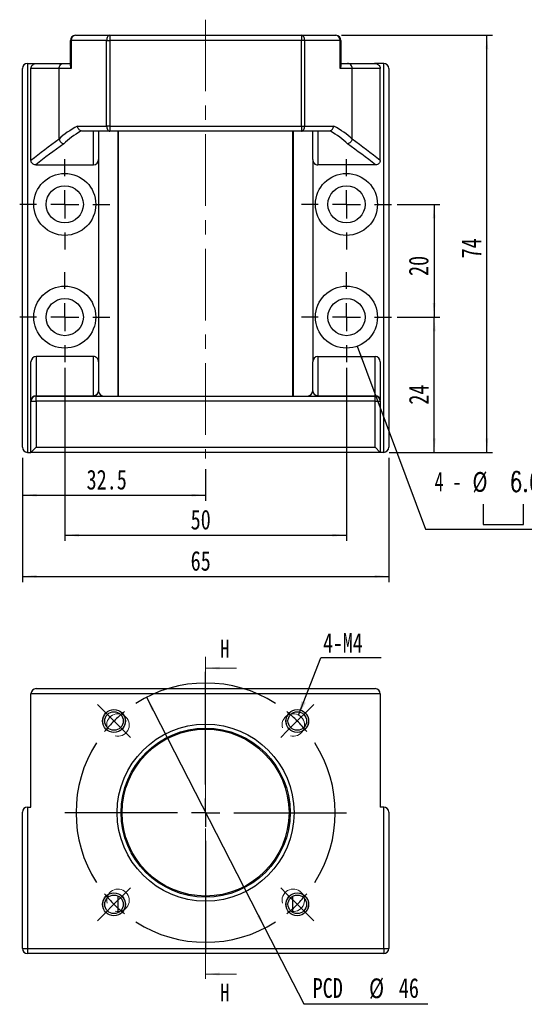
# Model space of a CAD drawing. Header units: millimetres. Extents: x 33 to 274, y 7 to 199.
# Tile 1 of 3: x 33 to 123, y 12 to 187. Entities that reach past the tile are written whole.
import ezdxf

# ---------------------------------------------------------------- set-up
doc = ezdxf.new("R2010")
doc.units = ezdxf.units.MM
doc.linetypes.add('CENTER', pattern=[10.16, 6.35, -1.27, 1.27, -1.27])
doc.linetypes.add('CENTERX2', pattern=[20.32, 12.7, -2.54, 2.54, -2.54])
doc.layers.add('FORMAT', color=7, linetype='Continuous')
doc.styles.add('SLDTEXTSTYLE0', font='TXT', dxfattribs={"width": 0.75})
doc.styles.add('SLDTEXTSTYLE1', font='TXT', dxfattribs={"width": 0.75, "bigfont": 'bigfont'})
doc.styles.add('SLDTEXTSTYLE3', font='TXT', dxfattribs={"width": 0.666667})
doc.dimstyles.new('SLDDIMSTYLE0', dxfattribs={"dimtxt": 3.5, "dimasz": 2.5, "dimexe": 0, "dimexo": 0.0625, "dimgap": 0.875, "dimtad": 0, "dimtih": 1, "dimtoh": 1, "dimrnd": 1e-09, "dimzin": 12, "dimdsep": 46, "dimtxsty": 'SLDTEXTSTYLE0', "dimsah": 1, "dimcen": 0, "dimadec": 0, "dimazin": 3, "dimtfac": 1, "dimtmove": 0, "dimatfit": 3, "dimfxl": 1, "dimfrac": 2, "dimtolj": 1, "dimtzin": 12, "dimarcsym": 0})
doc.dimstyles.new('SLDDIMSTYLE1', dxfattribs={"dimtxt": 0.18, "dimasz": 2.5, "dimexe": 0, "dimexo": 0.0625, "dimgap": 0, "dimtad": 0, "dimtih": 1, "dimtoh": 1, "dimdec": 0, "dimrnd": 1e-09, "dimzin": 0, "dimdsep": 46, "dimtxsty": 'Standard', "dimsah": 1, "dimcen": 0.09, "dimadec": 0, "dimazin": 0, "dimtfac": 2.5, "dimtdec": 0, "dimtofl": 0, "dimtmove": 0, "dimatfit": 3, "dimfxl": 1, "dimfrac": 2, "dimtolj": 1, "dimtzin": 0, "dimarcsym": 0})
doc.dimstyles.new('SLDDIMSTYLE4', dxfattribs={"dimtxt": 3.5, "dimasz": 2.5, "dimexe": 0, "dimexo": 0.0625, "dimgap": 0.875, "dimtad": 1, "dimrnd": 1e-09, "dimzin": 12, "dimdsep": 46, "dimtxsty": 'SLDTEXTSTYLE0', "dimsah": 1, "dimcen": 0.09, "dimadec": 0, "dimazin": 3, "dimtfac": 1, "dimtofl": 0, "dimtmove": 0, "dimatfit": 3, "dimfxl": 1, "dimfrac": 2, "dimtolj": 1, "dimtzin": 12, "dimarcsym": 0})
doc.dimstyles.new('SLDDIMSTYLE6', dxfattribs={"dimtxt": 3.5, "dimasz": 2.5, "dimexe": 0, "dimexo": 0.0625, "dimgap": 0.875, "dimtad": 1, "dimdec": 1, "dimrnd": 1e-09, "dimzin": 12, "dimdsep": 46, "dimtxsty": 'SLDTEXTSTYLE0', "dimsah": 1, "dimcen": 0.09, "dimadec": 0, "dimazin": 3, "dimtfac": 1, "dimtdec": 1, "dimtofl": 0, "dimtmove": 0, "dimatfit": 3, "dimfxl": 1, "dimfrac": 2, "dimtolj": 1, "dimtzin": 12, "dimarcsym": 0})
doc.dimstyles.new('SLDDIMSTYLE7', dxfattribs={"dimtxt": 3.5, "dimasz": 2.5, "dimexe": 0, "dimexo": 0.0625, "dimgap": 0.875, "dimtad": 0, "dimtih": 1, "dimtoh": 1, "dimdec": 1, "dimrnd": 1e-09, "dimzin": 12, "dimdsep": 46, "dimtxsty": 'SLDTEXTSTYLE0', "dimsah": 1, "dimcen": 0, "dimadec": 0, "dimazin": 3, "dimtfac": 1, "dimtofl": 0, "dimtmove": 0, "dimatfit": 3, "dimfxl": 1, "dimfrac": 2, "dimtolj": 1, "dimtzin": 12, "dimarcsym": 0})

# ---------------------------------------------------------------- blocks, each defined once
blk = doc.blocks.new('_D')
at = {"layer": 'FORMAT', "color": 7}
for p, q in [((55.47, 66.39), (76.47, 25.46)), ((76.47, 25.46), (83.37, 12.01)), ((83.37, 12.01), (105.43, 12.01))]:
    blk.add_line(p, q, dxfattribs=at)
for points in [[(55.47, 66.39), (56.39, 64.05), (56.83, 64.28)], [(76.47, 25.46), (75.55, 27.8), (75.1, 27.57)]]:
    blk.add_solid(points, dxfattribs=at)
at = {"layer": 'FORMAT', "color": 7, "char_height": 3.5, "attachment_point": 1, "style": 'SLDTEXTSTYLE0'}
for s, insert in [('PCD', (84.96, 16.57)), ('%%c', (94.98, 16.52)), ('46', (100.26, 16.57))]:
    blk.add_mtext(s, dxfattribs=dict(at, insert=insert))
blk = doc.blocks.new('SW_NOTE_0')
at = {"layer": 'FORMAT', "color": 0}
blk.add_line((10.7, 0), (0, 0), dxfattribs=at)
at = {"layer": 'FORMAT', "color": 0, "insert": (0.41, 4.36), "char_height": 3.44, "attachment_point": 1, "style": 'SLDTEXTSTYLE0'}
blk.add_mtext('4-M4', dxfattribs=at)
blk = doc.blocks.new('SW_CENTERMARKSYMBOL_0')
at = {"layer": 'FORMAT', "color": 0}
for p, q in [((-16.26, 21.26), (-16.26, 41.26)), ((-34.29, 34.29), (-35.46, 35.46)), ((1.77, 34.29), (2.93, 35.46)), ((-32.53, 32.53), (-34.29, 34.29)), ((0, 32.53), (1.77, 34.29)), ((-32.53, 32.53), (-30.76, 30.76)), ((0, 32.53), (-1.77, 30.76)), ((-30.76, 30.76), (-29.59, 29.59)), ((-1.77, 30.76), (-2.93, 29.59)), ((-16.26, 16.26), (-16.26, 18.76)), ((-21.26, 16.26), (-41.26, 16.26)), ((-16.26, 16.26), (-18.76, 16.26)), ((-16.26, 16.26), (-16.26, 13.76)), ((-16.26, 16.26), (-13.76, 16.26)), ((-11.26, 16.26), (8.74, 16.26)), ((-16.26, 11.26), (-16.26, -8.74)), ((-32.53, 0), (-30.76, 1.77)), ((-30.76, 1.77), (-29.59, 2.93)), ((-1.77, 1.77), (-2.93, 2.93)), ((0, 0), (-1.77, 1.77)), ((-32.53, 0), (-34.29, -1.77)), ((0, 0), (1.77, -1.77)), ((-34.29, -1.77), (-35.46, -2.93)), ((1.77, -1.77), (2.93, -2.93))]:
    blk.add_line(p, q, dxfattribs=at)
for start, end in [(57.4556, 122.5444), (128.7722, 135), (45, 51.2278), (135, 141.2278), (38.7722, 45), (147.4556, 212.5444), (327.4556, 32.5444), (218.7722, 225), (315, 321.2278), (225, 231.2278), (308.7722, 315), (237.4556, 302.5444)]:
    blk.add_arc((-16.26, 16.26), 23, start, end, dxfattribs=at)
blk = doc.blocks.new('_D_5')
at = {"layer": 'FORMAT', "color": 7}
for p, q in [((99.97, 153.85), (107.52, 153.85)), ((106.52, 153.85), (106.52, 133.85)), ((99.97, 133.85), (107.52, 133.85))]:
    blk.add_line(p, q, dxfattribs=at)
for points in [[(106.52, 153.85), (106.27, 151.35), (106.77, 151.35)], [(106.52, 133.85), (106.77, 136.35), (106.27, 136.35)]]:
    blk.add_solid(points, dxfattribs=at)
at = {"layer": 'FORMAT', "color": 7, "insert": (102.01, 141.14), "char_height": 3.5, "attachment_point": 1, "rotation": 90, "style": 'SLDTEXTSTYLE0'}
blk.add_mtext('20', dxfattribs=at)
blk = doc.blocks.new('_D_6')
at = {"layer": 'FORMAT', "color": 7}
for p, q in [((33.47, 108.85), (33.47, 101.25)), ((65.97, 106.85), (65.97, 101.25)), ((33.47, 102.25), (65.97, 102.25))]:
    blk.add_line(p, q, dxfattribs=at)
for points in [[(33.47, 102.25), (35.97, 102), (35.97, 102.5)], [(65.97, 102.25), (63.47, 102.5), (63.47, 102)]]:
    blk.add_solid(points, dxfattribs=at)
at = {"layer": 'FORMAT', "color": 7, "insert": (44.84, 106.76), "char_height": 3.5, "attachment_point": 1, "style": 'SLDTEXTSTYLE0'}
blk.add_mtext('32.5', dxfattribs=at)
blk = doc.blocks.new('_D_7')
at = {"layer": 'FORMAT', "color": 7}
for p, q in [((40.97, 124.85), (40.97, 94.15)), ((90.97, 124.85), (90.97, 94.15)), ((40.97, 95.15), (90.97, 95.15))]:
    blk.add_line(p, q, dxfattribs=at)
for points in [[(40.97, 95.15), (43.47, 94.9), (43.47, 95.4)], [(90.97, 95.15), (88.47, 95.4), (88.47, 94.9)]]:
    blk.add_solid(points, dxfattribs=at)
at = {"layer": 'FORMAT', "color": 7, "insert": (63.31, 99.67), "char_height": 3.5, "attachment_point": 1, "style": 'SLDTEXTSTYLE0'}
blk.add_mtext('50', dxfattribs=at)
blk = doc.blocks.new('_D_8')
at = {"layer": 'FORMAT', "color": 7}
for p, q in [((33.47, 108.85), (33.47, 86.85)), ((98.47, 108.85), (98.47, 86.85)), ((33.47, 87.85), (98.47, 87.85))]:
    blk.add_line(p, q, dxfattribs=at)
for points in [[(33.47, 87.85), (35.97, 87.6), (35.97, 88.1)], [(98.47, 87.85), (95.97, 88.1), (95.97, 87.6)]]:
    blk.add_solid(points, dxfattribs=at)
at = {"layer": 'FORMAT', "color": 7, "insert": (63.31, 92.36), "char_height": 3.5, "attachment_point": 1, "style": 'SLDTEXTSTYLE0'}
blk.add_mtext('65', dxfattribs=at)
blk = doc.blocks.new('SW_SYMBOL_HOLE_SPOT')
at = {"layer": 'FORMAT', "color": 0}
for p, q in [((0, 875), (0, 75)), ((1600, 75), (1600, 875)), ((0, 75), (1600, 75))]:
    blk.add_line(p, q, dxfattribs=at)
blk = doc.blocks.new('_D_9')
at = {"layer": 'FORMAT'}
for p, q in [((92.89, 128.7), (105.02, 96.24)), ((105.02, 96.24), (146.33, 96.24))]:
    blk.add_line(p, q, dxfattribs=at)
blk.add_solid([(92.89, 128.7), (93.53, 126.27), (94, 126.44)], dxfattribs=at)
at = {"layer": 'FORMAT', "xscale": 0.0044707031, "yscale": 0.0044707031, "zscale": 0.0044707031}
blk.add_blockref('SW_SYMBOL_HOLE_SPOT', (115.23, 96.73), dxfattribs=at)
at = {"layer": 'FORMAT', "char_height": 3.5, "attachment_point": 1}
for s, insert, style in [('4 -', (106.61, 106.42), 'SLDTEXTSTYLE3'), ('%%c', (113.33, 106.36), 'SLDTEXTSTYLE0'), ('6.6 \\M+18AAE\\M+19153\\M+18AD1\\M+190FA', (119.92, 106.42), 'SLDTEXTSTYLE1'), ('%%c', (124.67, 100.75), 'SLDTEXTSTYLE0'), ('11', (131.27, 100.81), 'SLDTEXTSTYLE0')]:
    blk.add_mtext(s, dxfattribs=dict(at, insert=insert, style=style))
blk = doc.blocks.new('_D_10')
at = {"layer": 'FORMAT', "color": 7}
for p, q in [((99.97, 133.85), (107.55, 133.85)), ((106.55, 109.85), (106.55, 133.85)), ((98.57, 109.85), (107.55, 109.85))]:
    blk.add_line(p, q, dxfattribs=at)
for points in [[(106.55, 133.85), (106.3, 131.35), (106.8, 131.35)], [(106.55, 109.85), (106.8, 112.35), (106.3, 112.35)]]:
    blk.add_solid(points, dxfattribs=at)
at = {"layer": 'FORMAT', "color": 7, "insert": (102.04, 118.31), "char_height": 3.5, "attachment_point": 1, "rotation": 90, "style": 'SLDTEXTSTYLE0'}
blk.add_mtext('24', dxfattribs=at)
blk = doc.blocks.new('_D_11')
at = {"layer": 'FORMAT', "color": 7}
for p, q in [((90.07, 183.85), (116.89, 183.85)), ((115.89, 109.85), (115.89, 183.85)), ((98.57, 109.85), (116.89, 109.85))]:
    blk.add_line(p, q, dxfattribs=at)
for points in [[(115.89, 183.85), (115.64, 181.35), (116.14, 181.35)], [(115.89, 109.85), (116.14, 112.35), (115.64, 112.35)]]:
    blk.add_solid(points, dxfattribs=at)
at = {"layer": 'FORMAT', "color": 7, "insert": (111.38, 144.26), "char_height": 3.5, "attachment_point": 1, "rotation": 90, "style": 'SLDTEXTSTYLE0'}
blk.add_mtext('74', dxfattribs=at)
blk = doc.blocks.new('SW_CENTERMARKSYMBOL_1')
at = {"layer": 'FORMAT', "color": 0}
for p, q in [((0, 5), (0, 8)), ((0, 0), (0, 2.5)), ((-5, 0), (-8, 0)), ((0, 0), (-2.5, 0)), ((0, 0), (0, -2.5)), ((0, 0), (2.5, 0)), ((5, 0), (8, 0)), ((0, -5), (0, -8))]:
    blk.add_line(p, q, dxfattribs=at)
blk = doc.blocks.new('SW_CENTERMARKSYMBOL_2')
at = {"layer": 'FORMAT', "color": 0}
for p, q in [((0, 5), (0, 8)), ((0, 0), (0, 2.5)), ((-5, 0), (-8, 0)), ((0, 0), (-2.5, 0)), ((0, 0), (0, -2.5)), ((0, 0), (2.5, 0)), ((5, 0), (8, 0)), ((0, -5), (0, -8))]:
    blk.add_line(p, q, dxfattribs=at)
blk = doc.blocks.new('SW_CENTERMARKSYMBOL_3')
at = {"layer": 'FORMAT', "color": 0}
for p, q in [((0, 5), (0, 8)), ((0, 0), (0, 2.5)), ((-5, 0), (-8, 0)), ((0, 0), (-2.5, 0)), ((0, 0), (0, -2.5)), ((0, 0), (2.5, 0)), ((5, 0), (8, 0)), ((0, -5), (0, -8))]:
    blk.add_line(p, q, dxfattribs=at)
blk = doc.blocks.new('SW_CENTERMARKSYMBOL_4')
at = {"layer": 'FORMAT', "color": 0}
for p, q in [((0, 5), (0, 8)), ((0, 0), (0, 2.5)), ((-5, 0), (-8, 0)), ((0, 0), (-2.5, 0)), ((0, 0), (0, -2.5)), ((0, 0), (2.5, 0)), ((5, 0), (8, 0)), ((0, -5), (0, -8))]:
    blk.add_line(p, q, dxfattribs=at)

msp = doc.modelspace()

# ---------------------------------------------------------------- linework, layer by layer
at = {"color": 7, "linetype": 'Continuous', "lineweight": 25}
for p, q in [((42.867, 183.847), (48.961, 183.847)), ((48.961, 183.847), (48.961, 182.947)), ((48.961, 183.847), (82.972, 183.847)), ((82.972, 183.847), (82.972, 182.947)), ((82.972, 183.847), (89.067, 183.847)), ((41.967, 182.947), (42.099, 182.947)), ((41.967, 178.411), (41.967, 182.947)), ((48.396, 182.947), (42.099, 182.947)), ((42.099, 182.947), (42.099, 177.947)), ((48.396, 182.947), (48.961, 182.947)), ((48.396, 167.747), (48.396, 182.947)), ((48.961, 182.947), (48.961, 167.747)), ((82.972, 182.947), (48.961, 182.947)), ((82.972, 167.747), (82.972, 182.947)), ((83.537, 182.947), (82.972, 182.947)), ((83.537, 182.947), (83.537, 167.747)), ((89.834, 182.947), (83.537, 182.947)), ((89.834, 177.947), (89.834, 182.947)), ((89.834, 182.947), (89.967, 182.947)), ((89.967, 182.947), (89.967, 178.411)), ((34.367, 178.847), (34.367, 109.847)), ((34.367, 178.847), (35.975, 178.847)), ((35.975, 178.847), (40.781, 178.847)), ((40.781, 178.847), (41.967, 178.847)), ((89.967, 178.847), (91.152, 178.847)), ((91.152, 178.847), (95.958, 178.847)), ((97.567, 178.847), (95.958, 178.847)), ((97.567, 109.847), (97.567, 178.847)), ((33.467, 110.747), (33.467, 177.947)), ((39.967, 177.947), (34.967, 177.947)), ((34.967, 161.654), (34.967, 177.947)), ((39.967, 165.44), (39.967, 177.947)), ((42.099, 177.947), (39.967, 177.947)), ((91.967, 177.947), (89.834, 177.947)), ((91.967, 165.44), (91.967, 177.947)), ((96.967, 177.947), (91.967, 177.947)), ((96.967, 161.654), (96.967, 177.947)), ((98.467, 177.947), (98.467, 110.747)), ((43.238, 167.747), (48.396, 167.747)), ((48.961, 167.747), (48.396, 167.747)), ((48.961, 167.747), (82.972, 167.747)), ((48.961, 167.747), (48.961, 166.847)), ((82.972, 167.747), (83.537, 167.747)), ((82.972, 167.747), (82.972, 166.847)), ((83.537, 167.747), (88.695, 167.747)), ((48.961, 166.847), (44.094, 166.847)), ((46.067, 160.847), (46.067, 166.847)), ((46.967, 166.847), (46.967, 161.816)), ((82.972, 166.847), (48.961, 166.847)), ((50.443, 119.847), (50.443, 166.847)), ((50.467, 166.847), (50.467, 119.847)), ((81.467, 119.847), (81.467, 166.847)), ((81.49, 166.847), (81.49, 119.847)), ((87.839, 166.847), (82.972, 166.847)), ((84.967, 161.816), (84.967, 166.847)), ((85.867, 166.847), (85.867, 160.847)), ((35.806, 160.847), (46.067, 160.847)), ((46.967, 161.816), (46.967, 125.888)), ((84.967, 161.816), (84.967, 125.888)), ((96.127, 160.847), (85.867, 160.847)), ((34.967, 119.058), (34.967, 125.888)), ((35.867, 126.847), (35.867, 119.903)), ((46.067, 126.847), (35.867, 126.847)), ((46.067, 119.903), (46.067, 126.847)), ((46.967, 125.888), (46.967, 120.747)), ((84.967, 120.747), (84.967, 125.888)), ((85.867, 126.847), (85.867, 119.903)), ((85.867, 126.847), (96.067, 126.847)), ((96.067, 119.903), (96.067, 126.847)), ((96.967, 125.888), (96.967, 119.058)), ((34.967, 119.058), (34.967, 118.947)), ((34.967, 118.947), (35.867, 118.947)), ((34.967, 109.847), (34.967, 118.947)), ((35.867, 119.847), (35.867, 119.903)), ((35.867, 119.903), (46.067, 119.903)), ((35.867, 118.947), (35.867, 119.847)), ((35.867, 119.847), (96.067, 119.847)), ((96.067, 118.947), (35.867, 118.947)), ((35.867, 118.947), (35.867, 110.747)), ((46.067, 119.847), (46.067, 119.903)), ((85.867, 119.903), (85.867, 119.847)), ((85.867, 119.903), (96.067, 119.903)), ((96.067, 119.903), (96.067, 119.847)), ((96.067, 118.947), (96.067, 119.847)), ((96.067, 110.747), (96.067, 118.947)), ((96.067, 118.947), (96.967, 118.947)), ((96.967, 118.947), (96.967, 119.058)), ((96.967, 118.947), (96.967, 109.847)), ((34.967, 109.847), (35.867, 110.747)), ((35.867, 110.747), (96.067, 110.747)), ((96.967, 109.847), (96.067, 110.747)), ((34.367, 109.847), (34.967, 109.847)), ((96.967, 109.847), (34.967, 109.847)), ((97.567, 109.847), (96.967, 109.847)), ((34.967, 46.928), (34.967, 67.028)), ((96.967, 67.028), (34.967, 67.028)), ((35.867, 67.928), (96.067, 67.928)), ((96.967, 67.028), (96.967, 46.928)), ((33.467, 21.828), (33.467, 46.028)), ((34.367, 46.928), (34.367, 21.828)), ((34.367, 46.928), (34.967, 46.928)), ((97.567, 46.928), (96.967, 46.928)), ((97.567, 21.828), (97.567, 46.928)), ((98.467, 46.028), (98.467, 21.828)), ((33.467, 21.828), (34.367, 21.828)), ((34.367, 21.828), (97.567, 21.828)), ((34.367, 21.828), (34.367, 20.928)), ((97.567, 21.828), (98.467, 21.828)), ((97.567, 21.828), (97.567, 20.928)), ((97.567, 20.928), (34.367, 20.928))]:
    msp.add_line(p, q, dxfattribs=at)
at = {"color": 7, "linetype": 'CENTER', "lineweight": 18}
msp.add_line((65.967, 73.568), (65.967, 15.288), dxfattribs=at)
at = {"color": 7, "linetype": 'Continuous', "lineweight": 18}
for p, q in [((71.467, 71.568), (65.967, 71.568)), ((71.467, 17.288), (65.967, 17.288))]:
    msp.add_line(p, q, dxfattribs=at)
at = {"color": 7, "linetype": 'Continuous', "lineweight": 25, "flags": 128}
for points in [[(48.961, 183.847), (48.85, 183.83), (48.745, 183.779), (48.647, 183.695), (48.561, 183.584), (48.491, 183.447), (48.439, 183.292), (48.407, 183.123), (48.396, 182.947)], [(83.537, 182.947), (83.526, 183.123), (83.494, 183.292), (83.442, 183.447), (83.372, 183.584), (83.286, 183.695), (83.189, 183.779), (83.083, 183.83), (82.972, 183.847)], [(48.396, 167.747), (48.407, 167.572), (48.439, 167.403), (48.491, 167.247), (48.561, 167.111), (48.647, 166.999), (48.745, 166.916), (48.85, 166.864), (48.961, 166.847)], [(82.972, 166.847), (83.083, 166.864), (83.189, 166.916), (83.286, 166.999), (83.372, 167.111), (83.442, 167.247), (83.494, 167.403), (83.526, 167.572), (83.537, 167.747)]]:
    msp.add_lwpolyline(points, dxfattribs=at)
at = {"color": 7, "linetype": 'Continuous', "lineweight": 25}
for centre, radius in [((40.967, 153.847), 5.5), ((90.967, 153.847), 5.5), ((40.967, 153.847), 3.3), ((90.967, 153.847), 3.3), ((40.967, 133.847), 5.5), ((90.967, 133.847), 5.5), ((40.967, 133.847), 3.3), ((90.967, 133.847), 3.3), ((49.703, 62.191), 2.025), ((49.703, 62.191), 1.65), ((82.23, 62.191), 2.025), ((82.23, 62.191), 1.65), ((65.967, 45.928), 15.7), ((65.967, 45.928), 15), ((65.967, 45.928), 14.8), ((49.703, 29.664), 2.025), ((82.23, 29.664), 2.025), ((49.703, 29.664), 1.65), ((82.23, 29.664), 1.65)]:
    msp.add_circle(centre, radius, dxfattribs=at)
for centre, radius, start, end in [((42.867, 182.947), 0.9, 90, 180), ((42.939, 183.009), 0.842, 94.91955, 184.192), ((88.994, 183.009), 0.842, 355.808, 85.08045), ((89.067, 182.947), 0.9, 0, 90), ((34.367, 177.947), 0.9, 90, 180), ((97.567, 177.947), 0.9, 0, 90), ((47.867, 120.747), 0.9, 180, 270), ((84.067, 120.747), 0.9, 270, 0), ((35.84, 119.029), 0.874, 88.23606, 178.12012), ((35.867, 118.947), 0.9, 90, 180), ((96.093, 119.029), 0.874, 1.87988, 91.76394), ((96.067, 118.947), 0.9, 0, 90), ((34.367, 110.747), 0.9, 180, 270), ((97.567, 110.747), 0.9, 270, 0), ((35.867, 67.028), 0.9, 90, 180), ((96.067, 67.028), 0.9, 0, 90), ((34.367, 46.028), 0.9, 90, 180), ((97.567, 46.028), 0.9, 0, 90), ((34.367, 21.828), 0.9, 180, 270), ((97.567, 21.828), 0.9, 270, 0)]:
    msp.add_arc(centre, radius, start, end, dxfattribs=at)
at = {"color": 7, "linetype": 'Continuous', "lineweight": 18}
for centre in [(49.703, 62.191), (50.41, 61.484), (81.523, 61.484), (82.23, 62.191), (49.703, 29.664), (50.41, 30.371), (81.523, 30.371), (82.23, 29.664)]:
    msp.add_arc(centre, 2, 255, 195, dxfattribs=at)
at = {"color": 7, "linetype": 'Continuous', "lineweight": 25}
for centre, major_axis, ratio, start_param, end_param in [((65.967, 161.416), (28, 0), 0.3871429, 2.5179325, 2.7613414), ((65.967, 161.416), (28, 0), 0.3871429, 0.3802512, 0.6236601), ((65.967, 160.581), (27.1, 0), 0.4, 2.5228038, 2.7634912), ((65.967, 160.581), (27.1, 0), 0.4, 0.3781014, 0.6187889), ((258.095, 116.714), (250, 0), 0.39856, 2.6310914, 2.6736828), ((258.095, 115.879), (249.1, 0), 0.4, 2.6308812, 2.6733604), ((-126.162, 115.879), (249.1, 0), 0.4, 0.4682322, 0.5107114), ((-126.162, 116.714), (250, 0), 0.39856, 0.4679098, 0.5105012), ((46.067, 161.816), (0, -0.969), 0.9284767, 0, 1.5707963), ((85.867, 161.816), (0, 0.969), 0.9284767, 1.5707963, 3.1415927), ((35.867, 125.888), (0, -0.959), 0.9383431, 3.1415927, 4.712389), ((46.067, 125.888), (0, -0.959), 0.9383431, 1.5707963, 3.1415927), ((85.867, 125.888), (0, 0.959), 0.9383431, 0, 1.5707963), ((96.067, 125.888), (0, 0.959), 0.9383431, 4.712389, 6.2831853), ((46.067, 120.747), (0.9, 0), 0.9383431, 4.712389, 6.2831853), ((85.867, 120.747), (0.9, 0), 0.9383431, 3.1415927, 4.712389)]:
    msp.add_ellipse(centre, major_axis=major_axis, ratio=ratio, start_param=start_param, end_param=end_param, dxfattribs=at)
for points, knots in [([(34.967, 177.947), (34.967, 178.073), (34.997, 178.197), (35.107, 178.421), (35.187, 178.521), (35.378, 178.682), (35.489, 178.744), (35.725, 178.826), (35.849, 178.847), (35.975, 178.847)], [0, 0, 0, 0, 0.25, 0.25, 0.5, 0.5, 0.75, 0.75, 1, 1, 1, 1]), ([(39.967, 177.947), (39.967, 178.066), (39.988, 178.183), (40.07, 178.401), (40.13, 178.501), (40.28, 178.667), (40.371, 178.734), (40.567, 178.823), (40.675, 178.847), (40.781, 178.847)], [0, 0, 0, 0, 0.25, 0.25, 0.5, 0.5, 0.75, 0.75, 1, 1, 1, 1]), ([(41.967, 178.411), (41.967, 178.338), (41.979, 178.262), (42.024, 178.107), (42.057, 178.026), (42.099, 177.947)], [0, 0, 0, 0, 0.5, 0.5, 1, 1, 1, 1]), ([(89.967, 178.411), (89.967, 178.338), (89.954, 178.262), (89.909, 178.107), (89.876, 178.026), (89.834, 177.947)], [0, 0, 0, 0, 0.5, 0.5, 1, 1, 1, 1]), ([(91.967, 177.947), (91.967, 178.066), (91.945, 178.183), (91.864, 178.401), (91.803, 178.501), (91.653, 178.667), (91.562, 178.734), (91.367, 178.823), (91.258, 178.847), (91.152, 178.847)], [0, 0, 0, 0, 0.25, 0.25, 0.5, 0.5, 0.75, 0.75, 1, 1, 1, 1]), ([(95.958, 178.847), (96.084, 178.847), (96.207, 178.827), (96.445, 178.744), (96.553, 178.683), (96.747, 178.521), (96.825, 178.423), (96.937, 178.197), (96.967, 178.074), (96.967, 177.947)], [0, 0, 0, 0, 0.25, 0.25, 0.5, 0.5, 0.75, 0.75, 1, 1, 1, 1]), ([(43.891, 166.869), (43.724, 166.913), (43.568, 167.026), (43.39, 167.266), (43.342, 167.354), (43.27, 167.546), (43.247, 167.647), (43.238, 167.747)], [0, 0, 0, 0, 0.5, 0.5, 0.75, 0.75, 1, 1, 1, 1]), ([(88.042, 166.869), (88.209, 166.913), (88.365, 167.026), (88.543, 167.266), (88.591, 167.354), (88.663, 167.546), (88.686, 167.647), (88.695, 167.747)], [0, 0, 0, 0, 0.5, 0.5, 0.75, 0.75, 1, 1, 1, 1]), ([(39.97, 165.4), (40.005, 165.202), (40.106, 165.011), (40.328, 164.788), (40.411, 164.726), (40.591, 164.63), (40.686, 164.598), (40.781, 164.583)], [0, 0, 0, 0, 0.5, 0.5, 0.75, 0.75, 1, 1, 1, 1]), ([(91.963, 165.4), (91.928, 165.202), (91.827, 165.011), (91.606, 164.788), (91.522, 164.726), (91.342, 164.63), (91.247, 164.598), (91.152, 164.583)], [0, 0, 0, 0, 0.5, 0.5, 0.75, 0.75, 1, 1, 1, 1]), ([(35.806, 160.847), (35.697, 160.847), (35.589, 160.864), (35.384, 160.939), (35.291, 160.995), (35.132, 161.144), (35.069, 161.235), (34.987, 161.436), (34.967, 161.545), (34.967, 161.654)], [0, 0, 0, 0, 0.25, 0.25, 0.5, 0.5, 0.75, 0.75, 1, 1, 1, 1]), ([(96.967, 161.654), (96.967, 161.545), (96.947, 161.437), (96.864, 161.236), (96.802, 161.145), (96.644, 160.996), (96.549, 160.939), (96.345, 160.865), (96.236, 160.847), (96.127, 160.847)], [0, 0, 0, 0, 0.25, 0.25, 0.5, 0.5, 0.75, 0.75, 1, 1, 1, 1]), ([(50.467, 28.202), (50.467, 28.433), (50.467, 28.667), (50.467, 29.03), (50.467, 29.154), (50.467, 29.407), (50.467, 29.537), (50.467, 29.932), (50.467, 30.185), (50.467, 30.666), (50.467, 30.897), (50.467, 31.127)], [0, 0, 0, 0, 0.25, 0.25, 0.375, 0.375, 0.5, 0.5, 0.75, 0.75, 1, 1, 1, 1]), ([(81.467, 28.202), (81.467, 28.433), (81.467, 28.667), (81.467, 29.03), (81.467, 29.154), (81.467, 29.407), (81.467, 29.537), (81.467, 29.932), (81.467, 30.185), (81.467, 30.666), (81.467, 30.897), (81.467, 31.127)], [0, 0, 0, 0, 0.25, 0.25, 0.375, 0.375, 0.5, 0.5, 0.75, 0.75, 1, 1, 1, 1])]:
    msp.add_open_spline(points, degree=3, knots=knots, dxfattribs=at)
for points in [[(44.094, 166.847), (44.022, 166.847), (43.95, 166.853), (43.891, 166.869)], [(88.042, 166.869), (87.983, 166.853), (87.911, 166.847), (87.839, 166.847)], [(39.97, 165.4), (39.968, 165.413), (39.967, 165.426), (39.967, 165.44)], [(91.967, 165.44), (91.967, 165.426), (91.965, 165.413), (91.963, 165.4)]]:
    msp.add_open_spline(points, degree=3, dxfattribs=at)
at = {"color": 7, "linetype": 'Continuous', "lineweight": 18}
for points in [[(65.967, 71.568), (68.467, 71.318), (68.467, 71.818)], [(65.967, 17.288), (68.467, 17.038), (68.467, 17.538)]]:
    msp.add_solid(points, dxfattribs=at)
at = {"layer": 'FORMAT', "color": 7, "linetype": 'CENTERX2', "lineweight": 18}
msp.add_line((65.967, 186.613), (65.967, 108.747), dxfattribs=at)

# ---------------------------------------------------------------- block references
at = {"layer": 'FORMAT', "color": 7}
for name, p in [('SW_CENTERMARKSYMBOL_4', (40.967, 153.847)), ('SW_CENTERMARKSYMBOL_1', (90.967, 153.847)), ('SW_CENTERMARKSYMBOL_3', (40.967, 133.847)), ('SW_CENTERMARKSYMBOL_2', (90.967, 133.847)), ('SW_NOTE_0', (86.399, 73.419)), ('SW_CENTERMARKSYMBOL_0', (82.23, 29.664))]:
    msp.add_blockref(name, p, dxfattribs=at)

# ---------------------------------------------------------------- texts
at = {"color": 7, "linetype": 'Continuous', "char_height": 3.175, "attachment_point": 1, "style": 'SLDTEXTSTYLE0'}
for insert in [(68.575, 76.611), (68.575, 15.608)]:
    msp.add_mtext('H', dxfattribs=dict(at, insert=insert))

# ---------------------------------------------------------------- dimensions: what is measured, and where the dimension line sits
at = {"layer": 'FORMAT', "color": 7}
for base, p1, p2, picture, middle in [((115.895, 183.847), (97.567, 109.847), (89.067, 183.847), '_D_11', (115.895, 146.847)), ((106.522, 133.847), (98.967, 153.847), (98.967, 133.847), '_D_5', (106.522, 143.73)), ((106.55, 133.847), (97.567, 109.847), (98.967, 133.847), '_D_10', (106.55, 120.895))]:
    dim = msp.add_linear_dim(base=base, p1=p1, p2=p2, angle=90, dimstyle='SLDDIMSTYLE4', dxfattribs=at)
    dim.commit()
    dim.dimension.update_dxf_attribs({"geometry": picture, "text_midpoint": middle, "dimtype": 160})
at = {"layer": 'FORMAT'}
dim = msp.add_diameter_dim_2p(p1=(89.041, 138.999), p2=(92.892, 128.695), text='4 - <> 完全貫穿\\P{\\fGDT;v}%%c 11 \\P', dimstyle='SLDDIMSTYLE7', dxfattribs=at)
dim.commit()
dim.dimension.update_dxf_attribs({"geometry": '_D_9', "text_midpoint": (126.47, 101.852), "dimtype": 163})
at = {"layer": 'FORMAT', "color": 7}
for base, p1, p2, dimstyle, picture, middle in [((90.967, 95.154), (40.967, 125.847), (90.967, 125.847), 'SLDDIMSTYLE4', '_D_7', (65.891, 95.154)), ((65.967, 102.247), (33.467, 109.847), (65.967, 107.847), 'SLDDIMSTYLE6', '_D_6', (49.37, 102.247)), ((98.467, 87.847), (33.467, 109.847), (98.467, 109.847), 'SLDDIMSTYLE4', '_D_8', (65.891, 87.847))]:
    dim = msp.add_linear_dim(base=base, p1=p1, p2=p2, dimstyle=dimstyle, dxfattribs=at)
    dim.commit()
    dim.dimension.update_dxf_attribs({"geometry": picture, "text_midpoint": middle, "dimtype": 160})
dim = msp.add_diameter_dim_2p(p1=(76.467, 25.464), p2=(55.466, 66.391), text='PCD<>', dimstyle='SLDDIMSTYLE0', dxfattribs=at)
dim.commit()
dim.dimension.update_dxf_attribs({"geometry": '_D', "text_midpoint": (95.197, 14.812), "dimtype": 163})

# ---------------------------------------------------------------- leaders
msp.add_leader([(82.454, 63.249), (86.399, 73.419)], dimstyle='SLDDIMSTYLE1', dxfattribs=at)

doc.saveas('drawing.dxf')
